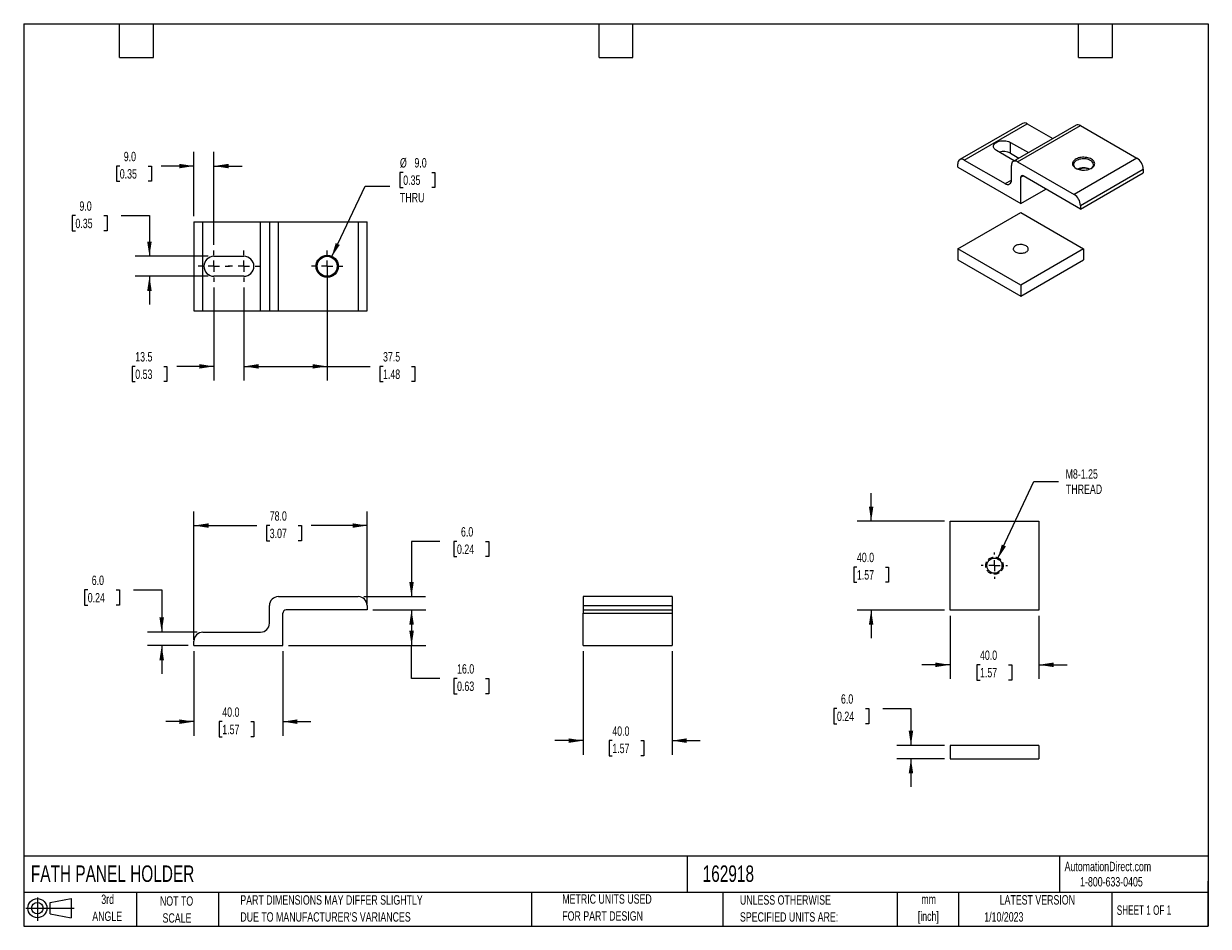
# Model space of a CAD drawing. Header units: millimetres. Extents: x 6 to 273, y 6 to 210.
import ezdxf

# ---------------------------------------------------------------- set-up
doc = ezdxf.new("R2010")
doc.units = ezdxf.units.MM
doc.linetypes.add('CENTERX2', pattern=[20.32, 12.7, -2.54, 2.54, -2.54])
doc.linetypes.add('HIDDEN', pattern=[1.905, 1.27, -0.635])
doc.layers.add('CENTER', color=40, linetype='CENTERX2')
doc.layers.add('SLD-DEFPOINTS', color=7, linetype='Continuous')
doc.layers.add('DIMENSIONS', color=140, linetype='Continuous', lineweight=25)
doc.layers.add('TEXT', color=140, linetype='Continuous', lineweight=25)
doc.styles.add('SLDTEXTSTYLE0', font='TXT', dxfattribs={"width": 0.7})
doc.styles.add('SLDTEXTSTYLE1', font='TXT', dxfattribs={"width": 0.65})
doc.dimstyles.new('SLDDIMSTYLE0', dxfattribs={"dimtxt": 2.158008, "dimasz": 3.302, "dimexe": 0, "dimexo": 0.0625, "dimgap": 0.539502, "dimtad": 0, "dimtih": 1, "dimtoh": 1, "dimlfac": 2, "dimrnd": 1e-09, "dimzin": 4, "dimdsep": 46, "dimtxsty": 'SLDTEXTSTYLE0', "dimsah": 1, "dimcen": 0.09, "dimadec": 0, "dimazin": 1, "dimtfac": 1, "dimtmove": 0, "dimatfit": 0, "dimfxl": 0, "dimfrac": 2, "dimtolj": 1, "dimtzin": 12, "dimarcsym": 0})
doc.dimstyles.new('SLDDIMSTYLE1', dxfattribs={"dimtxt": 2.158008, "dimasz": 3.302, "dimexe": 0, "dimexo": 0.0625, "dimgap": 0.539502, "dimtad": 0, "dimtih": 1, "dimtoh": 1, "dimlfac": 2, "dimrnd": 1e-09, "dimzin": 4, "dimdsep": 46, "dimtxsty": 'SLDTEXTSTYLE0', "dimsah": 1, "dimcen": 0.09, "dimadec": 0, "dimazin": 1, "dimtfac": 1, "dimtofl": 0, "dimtmove": 0, "dimatfit": 3, "dimfxl": 0, "dimfrac": 2, "dimtolj": 1, "dimtzin": 12, "dimarcsym": 0})
doc.dimstyles.new('SLDDIMSTYLE2', dxfattribs={"dimtxt": 2.158008, "dimasz": 3.302, "dimexe": 0, "dimexo": 0.0625, "dimgap": 0.539502, "dimtad": 0, "dimtih": 1, "dimtoh": 1, "dimlfac": 2, "dimrnd": 1e-09, "dimzin": 12, "dimdsep": 46, "dimtxsty": 'SLDTEXTSTYLE0', "dimsah": 1, "dimcen": 0, "dimadec": 0, "dimazin": 3, "dimtfac": 1, "dimtofl": 0, "dimtmove": 0, "dimatfit": 3, "dimfxl": 0, "dimfrac": 2, "dimtolj": 1, "dimtzin": 12, "dimarcsym": 0})
doc.dimstyles.new('SLDDIMSTYLE3', dxfattribs={"dimtxt": 2.158008, "dimasz": 3.302, "dimexe": 0, "dimexo": 0.0625, "dimgap": 0.539502, "dimtad": 0, "dimtih": 1, "dimtoh": 1, "dimlfac": 2, "dimrnd": 1e-09, "dimzin": 12, "dimdsep": 46, "dimtxsty": 'SLDTEXTSTYLE0', "dimsah": 1, "dimcen": 0.09, "dimadec": 0, "dimazin": 3, "dimtfac": 1, "dimtmove": 0, "dimatfit": 0, "dimfxl": 0, "dimfrac": 2, "dimtolj": 1, "dimtzin": 12, "dimarcsym": 0})
doc.dimstyles.new('SLDDIMSTYLE4', dxfattribs={"dimtxt": 2.158008, "dimasz": 3.302, "dimexe": 0, "dimexo": 0.0625, "dimgap": 0.539502, "dimtad": 0, "dimtih": 1, "dimtoh": 1, "dimlfac": 2, "dimrnd": 1e-09, "dimzin": 12, "dimdsep": 46, "dimtxsty": 'SLDTEXTSTYLE0', "dimsah": 1, "dimcen": 0.09, "dimadec": 0, "dimazin": 3, "dimtfac": 1, "dimtofl": 0, "dimtmove": 0, "dimatfit": 3, "dimfxl": 0, "dimfrac": 2, "dimtolj": 1, "dimtzin": 12, "dimarcsym": 0})
doc.dimstyles.new('SLDDIMSTYLE5', dxfattribs={"dimtxt": 2.158008, "dimasz": 3.302, "dimexe": 0, "dimexo": 0.0625, "dimgap": 0.539502, "dimtad": 0, "dimtih": 1, "dimtoh": 1, "dimlfac": 2, "dimrnd": 1e-09, "dimzin": 4, "dimdsep": 46, "dimtxsty": 'SLDTEXTSTYLE0', "dimsah": 1, "dimcen": 0, "dimadec": 0, "dimazin": 1, "dimtfac": 1, "dimtofl": 0, "dimtmove": 0, "dimatfit": 3, "dimfxl": 0, "dimfrac": 2, "dimtolj": 1, "dimtzin": 12, "dimarcsym": 0})

# ---------------------------------------------------------------- blocks, each defined once
blk = doc.blocks.new('Block11')
at = {"color": 7, "linetype": 'Continuous', "lineweight": 18}
for p, q in [((0, 2.88), (10.87, 2.88)), ((2.59, 5.31), (2.59, 0)), ((5.48, 4.17), (10.18, 5.03)), ((5.48, 1.6), (5.48, 4.17)), ((10.18, 5.03), (10.18, 0.73)), ((5.48, 1.6), (10.18, 0.73))]:
    blk.add_line(p, q, dxfattribs=at)
for radius in [2.15, 1.29]:
    blk.add_circle((2.59, 2.88), radius, dxfattribs=at)
blk = doc.blocks.new('Block12')
at = {"layer": 'SLD-DEFPOINTS'}
blk.add_blockref('Block11', (0, 0), dxfattribs=at)
blk = doc.blocks.new('SW_NOTE_0')
at = {"layer": 'TEXT', "color": 0, "char_height": 2.117, "attachment_point": 2, "style": 'SLDTEXTSTYLE0'}
for s, insert in [('mm', (2.84, 2.73)), ('[inch]', (2.76, -1.09))]:
    blk.add_mtext(s, dxfattribs=dict(at, insert=insert))
blk = doc.blocks.new('SW_NOTE_0_1')
at = {"layer": 'TEXT', "color": 0, "char_height": 2.1167, "attachment_point": 1, "style": 'SLDTEXTSTYLE0'}
for s, insert in [('UNLESS OTHERWISE', (0, 2.73)), ('SPECIFIED UNITS ARE:', (0, -1.09))]:
    blk.add_mtext(s, dxfattribs=dict(at, insert=insert))
blk = doc.blocks.new('SW_NOTE_0_2')
at = {"layer": 'TEXT', "color": 0, "char_height": 2.1167, "attachment_point": 1, "style": 'SLDTEXTSTYLE0'}
for s, insert in [('PART DIMENSIONS MAY DIFFER SLIGHTLY', (0, 2.73)), ("DUE TO MANUFACTURER'S VARIANCES", (0, -1.09))]:
    blk.add_mtext(s, dxfattribs=dict(at, insert=insert))
blk = doc.blocks.new('SW_NOTE_0_3')
at = {"layer": 'TEXT', "color": 0, "char_height": 2.117, "attachment_point": 2, "style": 'SLDTEXTSTYLE0'}
for s, insert in [('NOT TO', (5.26, 2.73)), ('SCALE', (5.35, -1.09))]:
    blk.add_mtext(s, dxfattribs=dict(at, insert=insert))
blk = doc.blocks.new('SW_NOTE_0_4')
at = {"layer": 'TEXT', "color": 0, "char_height": 2.117, "attachment_point": 2, "style": 'SLDTEXTSTYLE0'}
for s, insert in [('3rd', (2.32, 2.73)), ('ANGLE', (2.22, -1.09))]:
    blk.add_mtext(s, dxfattribs=dict(at, insert=insert))
blk = doc.blocks.new('SW_NOTE_0_5')
at = {"layer": 'TEXT', "color": 0, "char_height": 2.1167, "attachment_point": 1, "style": 'SLDTEXTSTYLE0'}
for s, insert in [('METRIC UNITS USED', (0, 2.73)), ('FOR PART DESIGN', (0, -1.09))]:
    blk.add_mtext(s, dxfattribs=dict(at, insert=insert))
blk = doc.blocks.new('_D')
at = {"layer": 'DIMENSIONS'}
for p, q in [((20.77, 82.08), (20.04, 82.08)), ((20.04, 82.08), (20.04, 78.65)), ((27.18, 82.08), (27.91, 82.08)), ((27.91, 82.08), (27.91, 78.65)), ((31.07, 82.08), (37.42, 82.08)), ((37.42, 82.08), (37.42, 72.57)), ((20.04, 78.65), (20.77, 78.65)), ((27.91, 78.65), (27.18, 78.65)), ((45.41, 72.57), (34.25, 72.57)), ((43.41, 69.57), (34.25, 69.57)), ((37.42, 69.57), (37.42, 63.22))]:
    blk.add_line(p, q, dxfattribs=at)
for points in [[(37.42, 72.57), (37.93, 75.87), (36.91, 75.87)], [(37.42, 69.57), (36.91, 66.26), (37.93, 66.26)]]:
    blk.add_solid(points, dxfattribs=at)
at = {"layer": 'DIMENSIONS', "char_height": 2.117, "attachment_point": 1, "style": 'SLDTEXTSTYLE0'}
for s, insert in [('6.0', (21.67, 85.3)), ('0.24', (20.77, 81.38))]:
    blk.add_mtext(s, dxfattribs=dict(at, insert=insert))
blk = doc.blocks.new('_D_1')
at = {"layer": 'DIMENSIONS'}
for p, q in [((100.01, 93), (93.66, 93)), ((93.66, 93), (93.66, 80.57)), ((103.9, 93), (103.18, 93)), ((103.18, 93), (103.18, 89.57)), ((110.32, 93), (111.04, 93)), ((111.04, 93), (111.04, 89.57)), ((103.18, 89.57), (103.9, 89.57)), ((111.04, 89.57), (110.32, 89.57)), ((82.95, 80.57), (96.84, 80.57)), ((84.95, 77.57), (96.84, 77.57)), ((93.66, 77.57), (93.66, 71.22))]:
    blk.add_line(p, q, dxfattribs=at)
for points in [[(93.66, 80.57), (94.17, 83.87), (93.16, 83.87)], [(93.66, 77.57), (93.16, 74.26), (94.17, 74.26)]]:
    blk.add_solid(points, dxfattribs=at)
at = {"layer": 'DIMENSIONS', "char_height": 2.117, "attachment_point": 1, "style": 'SLDTEXTSTYLE0'}
for s, insert in [('6.0', (104.8, 96.21)), ('0.24', (103.9, 92.3))]:
    blk.add_mtext(s, dxfattribs=dict(at, insert=insert))
blk = doc.blocks.new('_D_2')
at = {"layer": 'DIMENSIONS'}
for p, q in [((84.95, 77.57), (96.86, 77.57)), ((93.68, 77.57), (93.68, 69.57)), ((65.95, 69.57), (96.86, 69.57)), ((93.68, 62.15), (93.68, 69.57)), ((100.03, 62.15), (93.68, 62.15)), ((103.92, 62.15), (103.2, 62.15)), ((103.2, 62.15), (103.2, 58.72)), ((110.34, 62.15), (111.06, 62.15)), ((111.06, 62.15), (111.06, 58.72)), ((103.2, 58.72), (103.92, 58.72)), ((111.06, 58.72), (110.34, 58.72))]:
    blk.add_line(p, q, dxfattribs=at)
for points in [[(93.68, 77.57), (93.17, 74.26), (94.19, 74.26)], [(93.68, 69.57), (94.19, 72.87), (93.17, 72.87)]]:
    blk.add_solid(points, dxfattribs=at)
at = {"layer": 'DIMENSIONS', "char_height": 2.117, "attachment_point": 1, "style": 'SLDTEXTSTYLE0'}
for s, insert in [('16.0', (103.92, 65.36)), ('0.63', (103.92, 61.45))]:
    blk.add_mtext(s, dxfattribs=dict(at, insert=insert))
blk = doc.blocks.new('_D_3')
at = {"layer": 'DIMENSIONS'}
for p, q in [((44.68, 70.84), (44.68, 99.74)), ((83.68, 78.84), (83.68, 99.74)), ((44.68, 96.57), (58.82, 96.57)), ((61.74, 96.57), (61.02, 96.57)), ((61.02, 96.57), (61.02, 93.14)), ((68.16, 96.57), (68.88, 96.57)), ((68.88, 96.57), (68.88, 93.14)), ((83.68, 96.57), (71.08, 96.57)), ((61.02, 93.14), (61.74, 93.14)), ((68.88, 93.14), (68.16, 93.14))]:
    blk.add_line(p, q, dxfattribs=at)
for points in [[(44.68, 96.57), (47.98, 96.06), (47.98, 97.07)], [(83.68, 96.57), (80.38, 97.07), (80.38, 96.06)]]:
    blk.add_solid(points, dxfattribs=at)
at = {"layer": 'DIMENSIONS', "char_height": 2.117, "attachment_point": 1, "style": 'SLDTEXTSTYLE0'}
for s, insert in [('78.0', (61.74, 99.78)), ('3.07', (61.74, 95.86))]:
    blk.add_mtext(s, dxfattribs=dict(at, insert=insert))
blk = doc.blocks.new('_D_4')
at = {"layer": 'DIMENSIONS'}
for p, q in [((44.68, 68.3), (44.68, 49.25)), ((64.68, 68.3), (64.68, 49.25)), ((44.68, 52.42), (38.33, 52.42)), ((51.06, 52.42), (50.34, 52.42)), ((50.34, 52.42), (50.34, 48.99)), ((57.48, 52.42), (58.2, 52.42)), ((58.2, 52.42), (58.2, 48.99)), ((64.68, 52.42), (71.03, 52.42)), ((50.34, 48.99), (51.06, 48.99)), ((58.2, 48.99), (57.48, 48.99))]:
    blk.add_line(p, q, dxfattribs=at)
for points in [[(44.68, 52.42), (41.38, 52.93), (41.38, 51.91)], [(64.68, 52.42), (67.98, 51.91), (67.98, 52.93)]]:
    blk.add_solid(points, dxfattribs=at)
at = {"layer": 'DIMENSIONS', "char_height": 2.117, "attachment_point": 1, "style": 'SLDTEXTSTYLE0'}
for s, insert in [('40.0', (51.06, 55.63)), ('1.57', (51.06, 51.72))]:
    blk.add_mtext(s, dxfattribs=dict(at, insert=insert))
blk = doc.blocks.new('_D_5')
at = {"layer": 'DIMENSIONS'}
for p, q in [((189.45, 55.38), (188.72, 55.38)), ((188.72, 55.38), (188.72, 51.95)), ((195.86, 55.38), (196.59, 55.38)), ((196.59, 55.38), (196.59, 51.95)), ((199.75, 55.38), (206.1, 55.38)), ((206.1, 55.38), (206.1, 47.07)), ((188.72, 51.95), (189.45, 51.95)), ((196.59, 51.95), (195.86, 51.95)), ((213.63, 47.07), (202.93, 47.07)), ((213.63, 44.07), (202.93, 44.07)), ((206.1, 44.07), (206.1, 37.72))]:
    blk.add_line(p, q, dxfattribs=at)
for points in [[(206.1, 47.07), (206.61, 50.37), (205.6, 50.37)], [(206.1, 44.07), (205.6, 40.76), (206.61, 40.76)]]:
    blk.add_solid(points, dxfattribs=at)
at = {"layer": 'DIMENSIONS', "char_height": 2.117, "attachment_point": 1, "style": 'SLDTEXTSTYLE0'}
for s, insert in [('6.0', (190.35, 58.59)), ('0.24', (189.45, 54.68))]:
    blk.add_mtext(s, dxfattribs=dict(at, insert=insert))
blk = doc.blocks.new('_D_6')
at = {"layer": 'DIMENSIONS'}
for p, q in [((197.14, 97.54), (197.14, 103.89)), ((213.63, 97.54), (193.97, 97.54)), ((193.94, 87.23), (193.21, 87.23)), ((193.21, 87.23), (193.21, 83.8)), ((200.35, 87.23), (201.07, 87.23)), ((201.07, 87.23), (201.07, 83.8)), ((193.21, 83.8), (193.94, 83.8)), ((201.07, 83.8), (200.35, 83.8)), ((213.63, 77.54), (193.97, 77.54)), ((197.14, 77.54), (197.14, 71.19))]:
    blk.add_line(p, q, dxfattribs=at)
for points in [[(197.14, 97.54), (197.65, 100.84), (196.64, 100.84)], [(197.14, 77.54), (196.64, 74.24), (197.65, 74.24)]]:
    blk.add_solid(points, dxfattribs=at)
at = {"layer": 'DIMENSIONS', "char_height": 2.117, "attachment_point": 1, "style": 'SLDTEXTSTYLE0'}
for s, insert in [('40.0', (193.94, 90.45)), ('1.57', (193.94, 86.53))]:
    blk.add_mtext(s, dxfattribs=dict(at, insert=insert))
blk = doc.blocks.new('_D_7')
at = {"layer": 'DIMENSIONS'}
for p, q in [((214.9, 76.27), (214.9, 62.04)), ((234.9, 76.27), (234.9, 62.04)), ((214.9, 65.22), (208.55, 65.22)), ((221.65, 65.22), (220.92, 65.22)), ((220.92, 65.22), (220.92, 61.79)), ((228.06, 65.22), (228.79, 65.22)), ((228.79, 65.22), (228.79, 61.79)), ((234.9, 65.22), (241.25, 65.22)), ((220.92, 61.79), (221.65, 61.79)), ((228.79, 61.79), (228.06, 61.79))]:
    blk.add_line(p, q, dxfattribs=at)
for points in [[(214.9, 65.22), (211.6, 65.73), (211.6, 64.71)], [(234.9, 65.22), (238.2, 64.71), (238.2, 65.73)]]:
    blk.add_solid(points, dxfattribs=at)
at = {"layer": 'DIMENSIONS', "char_height": 2.117, "attachment_point": 1, "style": 'SLDTEXTSTYLE0'}
for s, insert in [('40.0', (221.65, 68.43)), ('1.57', (221.65, 64.52))]:
    blk.add_mtext(s, dxfattribs=dict(at, insert=insert))
blk = doc.blocks.new('_D_8')
at = {"layer": 'DIMENSIONS'}
for p, q in [((225.62, 89.08), (233.78, 106.51)), ((233.78, 106.51), (239.34, 106.51))]:
    blk.add_line(p, q, dxfattribs=at)
blk.add_solid([(225.62, 89.08), (227.48, 91.86), (226.56, 92.29)], dxfattribs=at)
at = {"layer": 'DIMENSIONS', "char_height": 2.117, "attachment_point": 1, "style": 'SLDTEXTSTYLE0'}
for s, insert in [('M8-1.25', (240.92, 109.24)), ('THREAD', (241, 105.81))]:
    blk.add_mtext(s, dxfattribs=dict(at, insert=insert))
blk = doc.blocks.new('SW_CENTERMARKSYMBOL_0')
at = {"layer": 'CENTER', "color": 0}
for p, q in [((0, 2.54), (0, 2.97)), ((-2.54, 0), (-2.97, 0)), ((0, 0), (-1.27, 0)), ((0, 0), (0, 1.27)), ((0, 0), (0, -1.27)), ((0, 0), (1.27, 0)), ((2.54, 0), (2.97, 0)), ((0, -2.54), (0, -2.97))]:
    blk.add_line(p, q, dxfattribs=at)
blk = doc.blocks.new('_D_9')
at = {"layer": 'DIMENSIONS'}
for p, q in [((132.31, 68.3), (132.31, 44.97)), ((152.31, 68.3), (152.31, 44.97)), ((132.31, 48.15), (125.96, 48.15)), ((138.87, 48.15), (138.14, 48.15)), ((138.14, 48.15), (138.14, 44.72)), ((145.28, 48.15), (146, 48.15)), ((146, 48.15), (146, 44.72)), ((152.31, 48.15), (158.66, 48.15)), ((138.14, 44.72), (138.87, 44.72)), ((146, 44.72), (145.28, 44.72))]:
    blk.add_line(p, q, dxfattribs=at)
for points in [[(132.31, 48.15), (129.01, 48.66), (129.01, 47.64)], [(152.31, 48.15), (155.61, 47.64), (155.61, 48.66)]]:
    blk.add_solid(points, dxfattribs=at)
at = {"layer": 'DIMENSIONS', "char_height": 2.117, "attachment_point": 1, "style": 'SLDTEXTSTYLE0'}
for s, insert in [('40.0', (138.87, 51.36)), ('1.57', (138.87, 47.45))]:
    blk.add_mtext(s, dxfattribs=dict(at, insert=insert))
blk = doc.blocks.new('_D_10')
at = {"layer": 'DIMENSIONS'}
for p, q in [((18, 166.34), (17.28, 166.34)), ((17.28, 166.34), (17.28, 162.91)), ((24.42, 166.34), (25.14, 166.34)), ((25.14, 166.34), (25.14, 162.91)), ((28.31, 166.34), (34.66, 166.34)), ((34.66, 166.34), (34.66, 157.19)), ((17.28, 162.91), (18, 162.91)), ((25.14, 162.91), (24.42, 162.91)), ((47.91, 157.19), (31.48, 157.19)), ((47.91, 152.69), (31.48, 152.69)), ((34.66, 152.69), (34.66, 146.34))]:
    blk.add_line(p, q, dxfattribs=at)
for points in [[(34.66, 157.19), (35.17, 160.49), (34.15, 160.49)], [(34.66, 152.69), (34.15, 149.38), (35.17, 149.38)]]:
    blk.add_solid(points, dxfattribs=at)
at = {"layer": 'DIMENSIONS', "char_height": 2.117, "attachment_point": 1, "style": 'SLDTEXTSTYLE0'}
for s, insert in [('9.0', (18.9, 169.55)), ('0.35', (18, 165.64))]:
    blk.add_mtext(s, dxfattribs=dict(at, insert=insert))
blk = doc.blocks.new('_D_11')
at = {"layer": 'DIMENSIONS'}
for p, q in [((44.68, 166.21), (44.68, 180.67)), ((49.18, 159.73), (49.18, 180.67)), ((27.98, 177.5), (27.26, 177.5)), ((27.26, 177.5), (27.26, 174.07)), ((34.4, 177.5), (35.12, 177.5)), ((35.12, 177.5), (35.12, 174.07)), ((44.68, 177.5), (37.32, 177.5)), ((49.18, 177.5), (55.53, 177.5)), ((27.26, 174.07), (27.98, 174.07)), ((35.12, 174.07), (34.4, 174.07))]:
    blk.add_line(p, q, dxfattribs=at)
for points in [[(44.68, 177.5), (41.38, 178), (41.38, 176.99)], [(49.18, 177.5), (52.48, 176.99), (52.48, 178)]]:
    blk.add_solid(points, dxfattribs=at)
at = {"layer": 'DIMENSIONS', "char_height": 2.117, "attachment_point": 1, "style": 'SLDTEXTSTYLE0'}
for s, insert in [('9.0', (28.88, 180.71)), ('0.35', (27.98, 176.8))]:
    blk.add_mtext(s, dxfattribs=dict(at, insert=insert))
blk = doc.blocks.new('_D_12')
at = {"layer": 'DIMENSIONS'}
for p, q in [((49.18, 150.15), (49.18, 129.23)), ((55.93, 150.15), (55.93, 129.23)), ((31.47, 132.4), (30.75, 132.4)), ((30.75, 132.4), (30.75, 128.97)), ((37.89, 132.4), (38.61, 132.4)), ((38.61, 132.4), (38.61, 128.97)), ((49.18, 132.4), (40.81, 132.4)), ((55.93, 132.4), (62.28, 132.4)), ((30.75, 128.97), (31.47, 128.97)), ((38.61, 128.97), (37.89, 128.97))]:
    blk.add_line(p, q, dxfattribs=at)
for points in [[(49.18, 132.4), (45.88, 132.91), (45.88, 131.9)], [(55.93, 132.4), (59.23, 131.9), (59.23, 132.91)]]:
    blk.add_solid(points, dxfattribs=at)
at = {"layer": 'DIMENSIONS', "char_height": 2.117, "attachment_point": 1, "style": 'SLDTEXTSTYLE0'}
for s, insert in [('13.5', (31.47, 135.62)), ('0.53', (31.47, 131.7))]:
    blk.add_mtext(s, dxfattribs=dict(at, insert=insert))
blk = doc.blocks.new('_D_13')
at = {"layer": 'DIMENSIONS'}
for p, q in [((74.68, 153.67), (74.68, 129.23)), ((55.93, 150.15), (55.93, 129.23)), ((55.93, 132.4), (74.68, 132.4)), ((74.68, 132.4), (84.33, 132.4)), ((87.25, 132.4), (86.53, 132.4)), ((86.53, 132.4), (86.53, 128.97)), ((93.66, 132.4), (94.39, 132.4)), ((94.39, 132.4), (94.39, 128.97)), ((86.53, 128.97), (87.25, 128.97)), ((94.39, 128.97), (93.66, 128.97))]:
    blk.add_line(p, q, dxfattribs=at)
for points in [[(55.93, 132.4), (59.23, 131.9), (59.23, 132.91)], [(74.68, 132.4), (71.38, 132.91), (71.38, 131.9)]]:
    blk.add_solid(points, dxfattribs=at)
at = {"layer": 'DIMENSIONS', "char_height": 2.117, "attachment_point": 1, "style": 'SLDTEXTSTYLE0'}
for s, insert in [('37.5', (87.25, 135.62)), ('1.48', (87.25, 131.7))]:
    blk.add_mtext(s, dxfattribs=dict(at, insert=insert))
blk = doc.blocks.new('_D_14')
at = {"layer": 'DIMENSIONS'}
for p, q in [((91.8, 176.08), (91.07, 176.08)), ((91.07, 176.08), (91.07, 172.65)), ((98.21, 176.08), (98.93, 176.08)), ((98.93, 176.08), (98.93, 172.65)), ((75.64, 156.97), (83.2, 172.94)), ((83.2, 172.94), (88.76, 172.94)), ((91.07, 172.65), (91.8, 172.65)), ((98.93, 172.65), (98.21, 172.65))]:
    blk.add_line(p, q, dxfattribs=at)
blk.add_solid([(75.64, 156.97), (77.51, 159.74), (76.6, 160.17)], dxfattribs=at)
at = {"layer": 'DIMENSIONS', "char_height": 2.117, "attachment_point": 1, "style": 'SLDTEXTSTYLE0'}
for s, insert in [('%%c', (91.06, 179.29)), ('9.0', (94.32, 179.29)), ('0.35', (91.8, 175.38)), ('THRU', (91.06, 171.46))]:
    blk.add_mtext(s, dxfattribs=dict(at, insert=insert))
blk = doc.blocks.new('SW_CENTERMARKSYMBOL_1')
at = {"layer": 'CENTER', "color": 0}
for p, q in [((0, 2.54), (0, 3.52)), ((-2.54, 0), (-3.52, 0)), ((0, 0), (-1.27, 0)), ((0, 0), (0, 1.27)), ((0, 0), (0, -1.27)), ((0, 0), (1.27, 0)), ((2.54, 0), (3.52, 0)), ((0, -2.54), (0, -3.52))]:
    blk.add_line(p, q, dxfattribs=at)
blk = doc.blocks.new('SW_CENTERMARKSYMBOL_2')
at = {"layer": 'CENTER', "color": 0}
for p, q in [((0, 2.54), (0, 3.52)), ((-2.54, 0), (-3.52, 0)), ((0, 0), (-1.27, 0)), ((0, 0), (0, 1.27)), ((0, 0), (0, -1.27)), ((0, 0), (1.27, 0)), ((2.54, 0), (3.52, 0)), ((0, -2.54), (0, -3.52))]:
    blk.add_line(p, q, dxfattribs=at)
blk = doc.blocks.new('SW_CENTERMARKSYMBOL_3')
at = {"layer": 'CENTER', "color": 0}
for p, q in [((0, 2.54), (0, 3.52)), ((-2.54, 0), (-3.52, 0)), ((0, 0), (-1.27, 0)), ((0, 0), (0, 1.27)), ((0, 0), (0, -1.27)), ((0, 0), (1.27, 0)), ((2.54, 0), (3.52, 0)), ((0, -2.54), (0, -3.52))]:
    blk.add_line(p, q, dxfattribs=at)

msp = doc.modelspace()

# ---------------------------------------------------------------- linework, layer by layer
for p, q in [((231.2421, 187.1138), (217.0999, 178.9497)), ((218.0999, 178.8507), (232.242, 187.0148)), ((243.2629, 186.7066), (229.1208, 178.5426)), ((232.242, 187.0148), (238.0193, 183.6796)), ((230.1207, 178.4435), (244.2628, 186.6076)), ((244.2628, 186.6076), (256.9907, 179.26)), ((228.5297, 182.8307), (232.5392, 180.516)), ((228.5297, 180.3811), (228.5297, 182.8307)), ((218.0999, 178.8507), (227.2922, 173.544)), ((229.3573, 178.6791), (225.3477, 180.9938)), ((228.5297, 180.3811), (230.4176, 179.2912)), ((256.9907, 179.26), (242.8486, 171.0959)), ((216.6856, 177.2175), (216.6856, 178.034)), ((216.6856, 177.2175), (230.8278, 169.0534)), ((228.7065, 174.3607), (228.7065, 177.6269)), ((230.1207, 178.4435), (242.8486, 171.0959)), ((244.0587, 176.6914), (244.6185, 177.0146)), ((244.2628, 168.6464), (258.4049, 176.8105)), ((258.4049, 176.8105), (258.4049, 175.9939)), ((227.2922, 173.544), (228.7065, 174.3604)), ((230.8278, 174.9733), (231.3582, 175.2795)), ((230.8278, 169.0534), (230.8278, 174.9733)), ((244.2628, 167.8298), (231.3581, 175.2796)), ((244.2628, 167.8298), (258.4049, 175.9939)), ((230.8278, 169.0534), (236.4856, 172.3196)), ((244.2628, 168.6464), (244.2628, 167.8298)), ((216.6856, 158.8453), (230.8278, 167.0094)), ((230.8278, 167.0094), (244.9699, 158.8453)), ((44.6809, 164.9362), (44.6809, 144.9362)), ((44.6809, 164.9362), (46.6809, 164.9362)), ((46.6809, 144.9362), (46.6809, 164.9362)), ((46.6809, 164.9362), (59.6809, 164.9362)), ((59.6809, 144.9362), (59.6809, 164.9362)), ((59.6809, 164.9362), (61.6809, 164.9362)), ((61.6809, 164.9362), (61.6809, 144.9362)), ((61.6809, 164.9362), (63.6809, 164.9362)), ((63.6809, 144.9362), (63.6809, 164.9362)), ((63.6809, 164.9362), (81.6809, 164.9362)), ((81.6809, 164.9362), (81.6809, 144.9362)), ((81.6809, 164.9362), (83.6809, 164.9362)), ((83.6809, 144.9362), (83.6809, 164.9362)), ((230.8278, 150.6812), (216.6856, 158.8453)), ((216.6856, 158.8453), (216.6856, 156.3957)), ((244.9699, 158.8453), (230.8278, 150.6812)), ((244.9699, 158.8453), (244.9699, 156.3957)), ((49.1809, 157.1862), (55.9309, 157.1862)), ((216.6856, 156.3957), (230.8278, 148.2316)), ((230.8278, 148.2316), (244.9699, 156.3957)), ((55.9309, 152.6862), (49.1809, 152.6862)), ((230.8278, 150.6812), (230.8278, 148.2316)), ((44.6809, 144.9362), (46.6809, 144.9362)), ((46.6809, 144.9362), (59.6809, 144.9362)), ((59.6809, 144.9362), (61.6809, 144.9362)), ((61.6809, 144.9362), (63.6809, 144.9362)), ((63.6809, 144.9362), (81.6809, 144.9362)), ((81.6809, 144.9362), (83.6809, 144.9362)), ((214.9001, 97.5419), (234.9001, 97.5419)), ((214.9001, 77.5419), (214.9001, 97.5419)), ((234.9001, 97.5419), (234.9001, 77.5419)), ((63.6809, 80.5658), (81.6809, 80.5658)), ((152.3103, 80.5658), (132.3103, 80.5658)), ((132.3103, 80.5658), (132.3103, 78.5658)), ((152.3103, 80.5658), (152.3103, 78.5658)), ((61.6809, 74.5658), (61.6809, 78.5658)), ((83.6809, 77.5658), (65.4309, 77.5658)), ((83.6809, 78.5658), (83.6809, 77.5658)), ((132.3103, 78.5658), (132.3103, 77.5658)), ((132.3103, 78.5658), (152.3103, 78.5658)), ((132.3103, 77.5658), (152.3103, 77.5658)), ((132.3103, 77.5658), (132.3103, 76.8158)), ((152.3103, 78.5658), (152.3103, 77.5658)), ((152.3103, 77.5658), (152.3103, 76.8158)), ((234.9001, 77.5419), (214.9001, 77.5419)), ((64.6809, 69.5658), (64.6809, 76.8158)), ((132.3103, 76.8158), (152.3103, 76.8158)), ((132.3103, 69.5658), (132.3103, 76.8158)), ((152.3103, 76.8158), (152.3103, 69.5658)), ((46.6809, 72.5658), (59.6809, 72.5658)), ((44.6809, 69.5658), (44.6809, 70.5658)), ((44.6809, 69.5658), (64.6809, 69.5658)), ((132.3103, 69.5658), (152.3103, 69.5658)), ((214.9001, 47.0658), (214.9001, 44.0658)), ((234.9001, 47.0658), (214.9001, 47.0658)), ((234.9001, 47.0658), (234.9001, 44.0658)), ((214.9001, 44.0658), (234.9001, 44.0658))]:
    msp.add_line(p, q)
at = {"flags": 128}
for points in [[(225.3477, 180.9938), (225.1459, 181.1274), (224.9775, 181.2756), (224.8456, 181.4357), (224.7527, 181.6047), (224.7005, 181.7794), (224.69, 181.9566), (224.7214, 182.1329), (224.7941, 182.3052), (224.9068, 182.4701), (225.0573, 182.6246), (225.2428, 182.7659), (225.46, 182.8912), (225.7047, 182.9983), (225.9724, 183.0852), (226.258, 183.1503), (226.5564, 183.1922), (226.8619, 183.2104), (227.1688, 183.2043), (227.4714, 183.1742), (227.7641, 183.1206), (228.0414, 183.0444), (228.2982, 182.9472), (228.5297, 182.8307)], [(246.7377, 179.0559), (246.5022, 179.1757), (246.2425, 179.2776), (245.9628, 179.3599), (245.6674, 179.4213), (245.361, 179.4608), (245.0484, 179.4778), (244.7346, 179.4722), (244.4246, 179.4438), (244.1231, 179.3932), (243.8349, 179.3213), (243.5647, 179.229), (243.3166, 179.1179), (243.0946, 178.9898), (242.9022, 178.8466), (242.7424, 178.6905), (242.6177, 178.5242), (242.5301, 178.3502), (242.481, 178.1712), (242.4712, 177.99), (242.5007, 177.8096), (242.5692, 177.6327), (242.6755, 177.4622), (242.8181, 177.3007), (242.9945, 177.1508), (243.2022, 177.0148), (243.4377, 176.895), (243.6973, 176.7931), (243.977, 176.7108), (244.2724, 176.6494), (244.5788, 176.6099), (244.8914, 176.5928), (245.2052, 176.5985), (245.5153, 176.6269), (245.8168, 176.6774), (246.1049, 176.7494), (246.3751, 176.8417), (246.6232, 176.9528), (246.8452, 177.0809), (247.0376, 177.2241), (247.1974, 177.3801), (247.3221, 177.5465), (247.4097, 177.7205), (247.4588, 177.8995), (247.4687, 178.0807), (247.4391, 178.2611), (247.3707, 178.438), (247.2643, 178.6085), (247.1218, 178.77), (246.9453, 178.9199), (246.7377, 179.0559)], [(246.5609, 178.7497), (246.3347, 178.8639), (246.084, 178.9597), (245.8136, 179.0353), (245.528, 179.0895), (245.2325, 179.1212), (244.9323, 179.1299), (244.6328, 179.1154), (244.3393, 179.078), (244.0571, 179.0184), (243.7911, 178.9376), (243.5462, 178.837), (243.3267, 178.7185), (243.1365, 178.5841), (242.979, 178.4363), (242.857, 178.2777), (242.7728, 178.1112), (242.7278, 177.9396), (242.7227, 177.7661), (242.7578, 177.5938), (242.8324, 177.4257), (242.9451, 177.2648), (243.0939, 177.1141), (243.2762, 176.9761), (243.2949, 176.9639)], [(232.0299, 159.5393), (231.8323, 159.637), (231.6112, 159.7163), (231.3717, 159.7751), (231.1194, 159.8121), (230.8603, 159.8265), (230.6005, 159.8179), (230.346, 159.7865), (230.1028, 159.733), (229.8766, 159.6587), (229.6726, 159.5653), (229.4958, 159.4551), (229.3501, 159.3306), (229.2391, 159.1947), (229.1654, 159.0506), (229.1306, 158.9017), (229.1356, 158.7515), (229.1802, 158.6034), (229.2635, 158.4611), (229.3834, 158.3277), (229.5372, 158.2065), (229.7212, 158.1003), (229.9312, 158.0115), (230.1622, 157.9423), (230.4088, 157.8942), (230.6652, 157.8684), (230.9254, 157.8655), (231.1834, 157.8856), (231.433, 157.9282), (231.6684, 157.9923), (231.8841, 158.0764), (232.075, 158.1784), (232.2367, 158.2962), (232.3654, 158.4268), (232.4581, 158.5672), (232.5125, 158.7141), (232.5275, 158.8641), (232.5026, 159.0137), (232.4384, 159.1593), (232.3365, 159.2975), (232.1993, 159.4252), (232.0299, 159.5393)]]:
    msp.add_lwpolyline(points, dxfattribs=at)
for centre, radius in [((74.6809, 154.9362), 2.5), ((74.6809, 154.9362), 2.25), ((224.9001, 87.5419), 1.7)]:
    msp.add_circle(centre, radius)
at = {"color": 7, "linetype": 'HIDDEN', "lineweight": 18}
msp.add_circle((224.9001, 87.5419), 1.95, dxfattribs=at)
for centre, radius, start, end in [((231.6572, 186.2076), 0.9967, 54.076101, 114.61344), ((243.678, 185.8005), 0.9967, 54.076101, 114.61344), ((217.5518, 178.167), 0.8763, 51.280908, 188.729843), ((226.9268, 177.2517), 3.516, 62.879002, 105.800205), ((246.2244, 177.839), 0.9708, 295.666222, 69.720211), ((255.3464, 176.6776), 3.0614, 2.487346, 57.512654), ((229.5726, 177.7599), 0.8763, 51.280908, 188.729843), ((244.9699, 173.5259), 3.5681, 67.589222, 112.410778), ((244.9699, 172.9851), 4.0475, 70.931512, 109.068488), ((227.8403, 174.2277), 0.8763, 231.281793, 8.728958), ((231.1511, 175.0258), 0.3275, 50.796715, 189.214037), ((241.2043, 168.5135), 3.0614, 2.487346, 57.512654), ((49.1809, 154.9362), 2.25, 90, 270), ((55.9309, 154.9362), 2.25, 270, 90), ((63.6809, 78.5658), 2, 90, 180), ((81.6809, 78.5658), 2, 0, 90), ((65.4309, 76.8158), 0.75, 90, 180), ((46.6809, 70.5658), 2, 90, 180), ((59.6809, 74.5658), 2, 270, 0)]:
    msp.add_arc(centre, radius, start, end)
at = {"layer": 'TEXT'}
for p, q in [((6.35, 209.55), (273.05, 209.55)), ((6.35, 209.55), (6.35, 6.35)), ((27.94, 201.93), (27.94, 209.55)), ((35.56, 201.93), (35.56, 209.55)), ((135.89, 201.93), (135.89, 209.55)), ((143.51, 201.93), (143.51, 209.55)), ((243.84, 201.93), (243.84, 209.55)), ((251.46, 201.93), (251.46, 209.55)), ((273.05, 209.55), (273.05, 6.35)), ((27.94, 201.93), (35.56, 201.93)), ((135.89, 201.93), (143.51, 201.93)), ((243.84, 201.93), (251.46, 201.93)), ((273.05, 22.1261), (6.35, 22.1261)), ((155.7589, 22.1261), (155.7589, 13.97)), ((239.5754, 22.1261), (239.5754, 13.97)), ((273.05, 6.35), (273.05, 16.51)), ((273.05, 13.97), (6.35, 13.97)), ((31.75, 13.97), (31.75, 6.35)), ((50.2116, 13.97), (50.2116, 6.35)), ((120.6465, 13.97), (120.6465, 6.35)), ((163.7802, 13.97), (163.7802, 6.35)), ((203.0243, 13.97), (203.0243, 6.35)), ((216.8121, 13.97), (216.8121, 6.35)), ((251.3487, 13.97), (251.3487, 6.35)), ((6.35, 6.35), (273.05, 6.35))]:
    msp.add_line(p, q, dxfattribs=at)

# ---------------------------------------------------------------- block references
at = {"layer": 'CENTER'}
for name, p in [('SW_CENTERMARKSYMBOL_2', (49.1809, 154.9362)), ('SW_CENTERMARKSYMBOL_3', (55.9309, 154.9362)), ('SW_CENTERMARKSYMBOL_1', (74.6809, 154.9362)), ('SW_CENTERMARKSYMBOL_0', (224.9001, 87.5419))]:
    msp.add_blockref(name, p, dxfattribs=at)
at = {"layer": 'SLD-DEFPOINTS'}
msp.add_blockref('Block12', (6.8379, 7.5539), dxfattribs=at)
at = {"layer": 'TEXT'}
for name, p in [('SW_NOTE_0_4', (22.9315, 10.7648)), ('SW_NOTE_0_2', (55.1193, 10.607)), ('SW_NOTE_0_5', (127.6043, 10.8221)), ('SW_NOTE_0_1', (167.6079, 10.6064)), ('SW_NOTE_0_3', (35.5097, 10.3711)), ('SW_NOTE_0', (207.2546, 10.7563))]:
    msp.add_blockref(name, p, dxfattribs=at)

# ---------------------------------------------------------------- texts
for s, insert, char_height, attachment_point, style in [('FATH PANEL HOLDER', (7.9657, 20.0505), 3.704167, 1, 'SLDTEXTSTYLE0'), ('162918', (159.2077, 20.0505), 3.70417, 1, 'SLDTEXTSTYLE0'), ('AutomationDirect.com', (240.695, 20.8765), 2.116667, 1, 'SLDTEXTSTYLE0'), ('1-800-633-0405', (244.1916, 17.437), 2.116667, 1, 'SLDTEXTSTYLE0'), ('LATEST VERSION', (234.5521, 13.364), 2.116667, 2, 'SLDTEXTSTYLE0'), ('SHEET 1 OF 1', (252.4413, 11.0515), 2.116667, 1, 'SLDTEXTSTYLE1'), ('1/10/2023', (222.6128, 9.5315), 2.11667, 1, 'SLDTEXTSTYLE0')]:
    msp.add_mtext(s, dxfattribs=dict(at, insert=insert, char_height=char_height, attachment_point=attachment_point, style=style))

# ---------------------------------------------------------------- dimensions: what is measured, and where the dimension line sits
at = {"layer": 'DIMENSIONS'}
for base, p1, p2, dimstyle, picture, middle in [((49.1809, 177.4966), (44.6809, 164.9362), (49.1809, 158.4562), 'SLDDIMSTYLE0', '_D_11', (31.1895, 177.4966)), ((74.6809, 132.4042), (55.9309, 151.4162), (74.6809, 154.9362), 'SLDDIMSTYLE4', '_D_13', (90.4582, 132.4042)), ((55.9309, 132.4042), (49.1809, 151.4162), (55.9309, 151.4162), 'SLDDIMSTYLE3', '_D_12', (34.6808, 132.4042)), ((44.6809, 96.5658), (83.6809, 77.5658), (44.6809, 69.5658), 'SLDDIMSTYLE1', '_D_3', (64.9493, 96.5658)), ((214.9001, 65.218), (234.9001, 77.5419), (214.9001, 77.5419), 'SLDDIMSTYLE0', '_D_7', (224.8555, 65.218)), ((152.3103, 48.1494), (132.3103, 69.5658), (152.3103, 69.5658), 'SLDDIMSTYLE0', '_D_9', (142.073, 48.1494))]:
    dim = msp.add_linear_dim(base=base, p1=p1, p2=p2, dimstyle=dimstyle, dxfattribs=at)
    dim.commit()
    dim.dimension.update_dxf_attribs({"geometry": picture, "text_midpoint": middle, "dimtype": 160})
dim = msp.add_diameter_dim_2p(p1=(73.7184, 152.9024), p2=(75.6433, 156.9699), text='<>\\PTHRU', dimstyle='SLDDIMSTYLE5', dxfattribs=at)
dim.commit()
dim.dimension.update_dxf_attribs({"geometry": '_D_14', "text_midpoint": (95.0014, 174.3614), "dimtype": 163})
for base, p1, p2, angle, dimstyle, picture, middle in [((34.6581, 157.1862), (49.1809, 152.6862), (49.1809, 157.1862), 90, 'SLDDIMSTYLE0', '_D_10', (34.6581, 166.3366)), ((197.1432, 97.5419), (214.9001, 77.5419), (214.9001, 97.5419), 90, 'SLDDIMSTYLE0', '_D_6', (197.1432, 87.2345)), ((93.663, 80.5658), (83.6809, 77.5658), (81.6809, 80.5658), 90, 'SLDDIMSTYLE0', '_D_1', (93.663, 92.9999)), ((37.422, 72.5658), (44.6809, 69.5658), (46.6809, 72.5658), 90, 'SLDDIMSTYLE0', '_D', (37.422, 82.0839)), ((93.6809, 69.5658), (83.6809, 77.5658), (64.6809, 69.5658), 90, 'SLDDIMSTYLE1', '_D_2', (93.6809, 62.1504)), ((64.6809, 52.4209), (44.6809, 69.5658), (64.6809, 69.5658), 0, 'SLDDIMSTYLE0', '_D_4', (54.2706, 52.4209)), ((206.1039, 47.0658), (214.9001, 44.0658), (214.9001, 47.0658), 90, 'SLDDIMSTYLE0', '_D_5', (206.1039, 55.379))]:
    dim = msp.add_linear_dim(base=base, p1=p1, p2=p2, angle=angle, dimstyle=dimstyle, dxfattribs=at)
    dim.commit()
    dim.dimension.update_dxf_attribs({"geometry": picture, "text_midpoint": middle, "dimtype": 160})
dim = msp.add_diameter_dim_2p(p1=(224.1794, 86.0022), p2=(225.6208, 89.0815), text='M8-1.25\\PTHREAD', dimstyle='SLDDIMSTYLE2', override={"dimpost": '<>'}, dxfattribs=at)
dim.commit()
dim.dimension.update_dxf_attribs({"geometry": '_D_8', "text_midpoint": (246.8579, 106.5114), "dimtype": 163})

doc.saveas('drawing.dxf')
